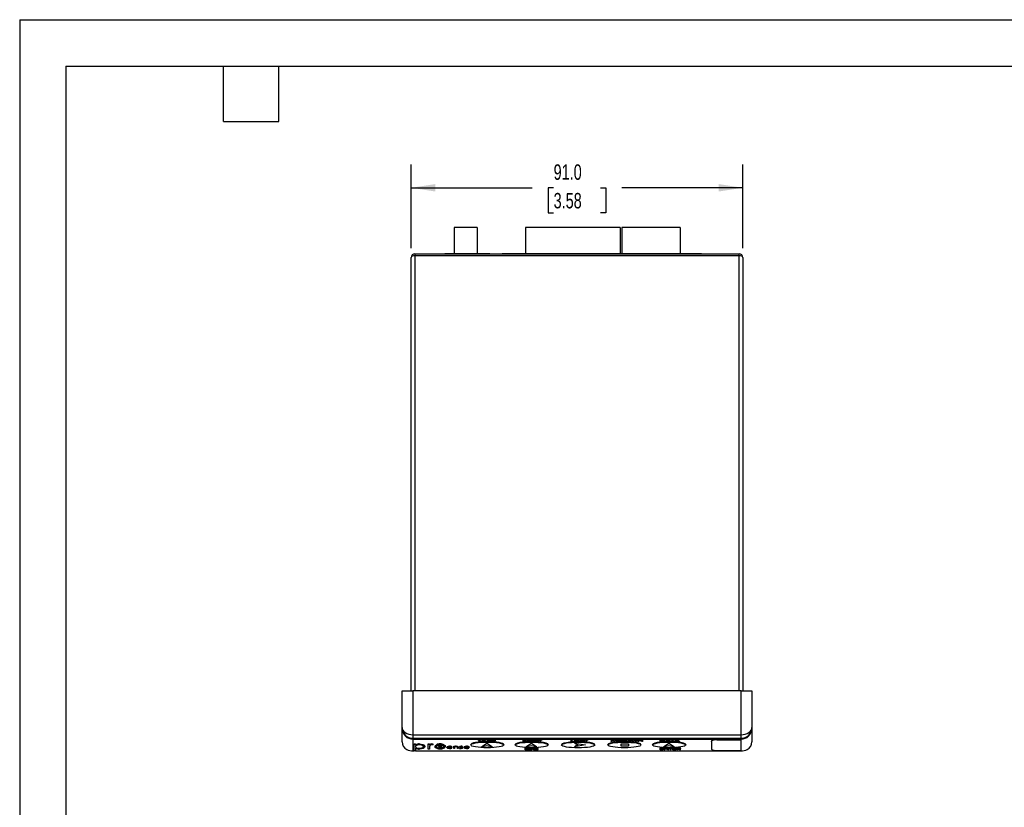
# Model space of a CAD drawing. Header units: millimetres. Extents: x 0 to 559, y 0 to 432.
# Tile 7 of 14: x 0 to 270, y 216 to 432. Entities that reach past the tile are written whole.
import ezdxf

# ---------------------------------------------------------------- set-up
doc = ezdxf.new("R2010")
doc.units = ezdxf.units.MM
doc.header["$LTSCALE"] = 2
doc.layers.add('DIMENSIONS', color=140, linetype='Continuous', lineweight=25)
doc.layers.add('TEXT', color=140, linetype='Continuous', lineweight=25)
doc.styles.add('SLDTEXTSTYLE0', font='TXT', dxfattribs={"width": 0.7})
doc.dimstyles.new('SLDDIMSTYLE0', dxfattribs={"dimtxt": 4.316016, "dimasz": 6.604, "dimexe": 0, "dimexo": 0.0625, "dimgap": 1.079004, "dimtad": 0, "dimtih": 1, "dimtoh": 1, "dimdec": 1, "dimrnd": 1e-09, "dimzin": 4, "dimdsep": 46, "dimtxsty": 'SLDTEXTSTYLE0', "dimsah": 1, "dimcen": 0.09, "dimadec": 0, "dimazin": 1, "dimtfac": 1, "dimtdec": 1, "dimtofl": 0, "dimtmove": 0, "dimatfit": 3, "dimfxl": 0, "dimfrac": 2, "dimtolj": 1, "dimtzin": 12, "dimarcsym": 0})

# ---------------------------------------------------------------- blocks, each defined once
blk = doc.blocks.new('_D_5')
at = {"layer": 'DIMENSIONS'}
for p, q in [((107.39, 369.15), (107.39, 392.08)), ((198.39, 369.15), (198.39, 392.08)), ((107.39, 385.73), (140.63, 385.73)), ((146.48, 385.73), (145.03, 385.73)), ((145.03, 385.73), (145.03, 378.87)), ((159.31, 385.73), (160.76, 385.73)), ((160.76, 385.73), (160.76, 378.87)), ((198.39, 385.73), (165.16, 385.73)), ((145.03, 378.87), (146.48, 378.87)), ((160.76, 378.87), (159.31, 378.87))]:
    blk.add_line(p, q, dxfattribs=at)
for points in [[(107.39, 385.73), (114, 384.71), (114, 386.74)], [(198.39, 385.73), (191.79, 386.74), (191.79, 384.71)]]:
    blk.add_solid(points, dxfattribs=at)
at = {"layer": 'DIMENSIONS', "char_height": 4.233, "attachment_point": 1, "style": 'SLDTEXTSTYLE0'}
for s, insert in [('91.0', (146.48, 392.15)), ('3.58', (146.48, 384.32))]:
    blk.add_mtext(s, dxfattribs=dict(at, insert=insert))

msp = doc.modelspace()

# ---------------------------------------------------------------- linework, layer by layer
at = {"color": 7, "linetype": 'Continuous'}
for q in [(0, 0.01), (558.8, 431.81)]:
    msp.add_line((0, 431.81), q, dxfattribs=at)
for p, q in [((125.53, 374.81), (119.18, 374.81)), ((119.18, 374.81), (119.18, 367.71)), ((125.53, 374.81), (125.53, 367.71)), ((138.77, 374.81), (138.77, 367.71)), ((164.72, 374.81), (138.77, 374.81)), ((164.72, 374.81), (164.72, 367.71)), ((165.21, 374.81), (165.21, 367.71)), ((181.16, 374.81), (165.21, 374.81)), ((181.16, 374.81), (181.16, 367.71)), ((108.39, 367.61), (108.39, 367.11)), ((108.39, 367.61), (197.39, 367.61)), ((116.67, 367.71), (116.67, 367.61)), ((116.67, 367.71), (116.77, 367.71)), ((116.77, 367.71), (116.77, 367.61)), ((116.77, 367.71), (129.01, 367.71)), ((129.01, 367.71), (129.01, 367.61)), ((132.34, 367.71), (132.34, 367.61)), ((132.34, 367.71), (187.04, 367.71)), ((187.04, 367.71), (187.04, 367.61)), ((197.39, 367.11), (197.39, 367.61)), ((107.39, 247.81), (107.39, 366.61)), ((197.39, 367.11), (108.39, 367.11)), ((108.39, 367.11), (108.39, 247.81)), ((197.39, 247.81), (197.39, 367.11)), ((198.39, 366.61), (198.39, 247.81)), ((104.89, 237.81), (104.89, 247.81)), ((104.89, 247.81), (107.89, 247.81)), ((107.89, 247.81), (107.89, 235.81)), ((197.89, 247.81), (107.89, 247.81)), ((197.89, 235.81), (197.89, 247.81)), ((197.89, 247.81), (200.89, 247.81)), ((200.89, 247.81), (200.89, 237.81)), ((104.89, 237.45), (104.89, 237.81)), ((200.89, 237.81), (200.89, 237.45)), ((104.89, 233.81), (104.89, 237.45)), ((107.89, 235.81), (197.89, 235.81)), ((107.89, 235.81), (107.89, 234.81)), ((197.89, 234.81), (197.89, 235.81)), ((200.89, 237.45), (200.89, 233.81)), ((107.89, 234.81), (197.89, 234.81)), ((107.89, 234.81), (107.89, 234.62)), ((107.89, 234.62), (197.89, 234.62)), ((107.89, 234.62), (107.89, 231.41)), ((108.23, 233.26), (108.58, 233.26)), ((108.23, 233.17), (108.23, 233.26)), ((108.23, 233.17), (108.58, 233.17)), ((108.23, 231.38), (108.23, 233.17)), ((108.58, 233.17), (108.58, 233.26)), ((108.58, 233.17), (108.58, 232.93)), ((108.85, 234.71), (108.85, 234.81)), ((108.85, 234.71), (108.97, 234.71)), ((108.97, 234.71), (108.97, 234.81)), ((108.97, 234.71), (109.17, 234.71)), ((109.17, 234.71), (109.17, 234.81)), ((109.17, 234.71), (109.41, 234.71)), ((109.41, 234.71), (109.41, 234.81)), ((109.41, 234.71), (109.46, 234.71)), ((109.46, 234.71), (109.46, 234.81)), ((109.46, 234.71), (109.52, 234.71)), ((109.52, 234.71), (109.52, 234.81)), ((109.52, 234.71), (109.77, 234.71)), ((109.68, 233.19), (109.68, 233.29)), ((109.77, 234.71), (109.77, 234.81)), ((109.77, 234.71), (109.96, 234.71)), ((109.96, 234.71), (109.96, 234.81)), ((111.12, 232.52), (111.12, 232.61)), ((111.5, 234.71), (111.5, 234.81)), ((111.53, 234.71), (111.5, 234.71)), ((111.53, 234.71), (111.53, 234.81)), ((112.16, 234.71), (111.53, 234.71)), ((112.07, 233.26), (112.42, 233.26)), ((112.07, 233.17), (112.07, 233.26)), ((112.07, 233.17), (112.42, 233.17)), ((112.07, 231.86), (112.07, 233.17)), ((112.16, 234.71), (112.16, 234.81)), ((112.16, 234.71), (112.62, 234.71)), ((112.42, 233.17), (112.42, 233.26)), ((112.42, 233.17), (112.42, 232.98)), ((112.62, 234.71), (112.62, 234.81)), ((112.62, 234.71), (112.86, 234.71)), ((112.86, 234.71), (112.86, 234.81)), ((112.86, 234.71), (113.09, 234.71)), ((113.09, 234.71), (113.09, 234.81)), ((113.11, 233.19), (113.11, 233.29)), ((113.31, 234.71), (113.15, 234.71)), ((113.41, 233.15), (113.22, 233.01)), ((113.31, 234.71), (113.31, 234.81)), ((113.31, 234.71), (113.86, 234.71)), ((113.41, 233.15), (113.41, 233.24)), ((113.86, 234.71), (113.86, 234.81)), ((113.86, 234.71), (114.3, 234.71)), ((113.94, 234.71), (113.86, 234.71)), ((113.94, 232.51), (113.94, 232.6)), ((114.07, 234.71), (114.06, 234.71)), ((114.3, 234.71), (114.3, 234.81)), ((114.3, 234.71), (114.4, 234.71)), ((114.31, 232.97), (114.31, 233.07)), ((114.4, 234.71), (114.4, 234.81)), ((114.45, 234.71), (114.4, 234.71)), ((114.52, 234.71), (114.52, 234.81)), ((114.52, 234.71), (115.11, 234.71)), ((114.94, 232.64), (114.94, 232.73)), ((115.11, 234.71), (115.11, 234.81)), ((115.11, 234.71), (115.7, 234.71)), ((115.25, 232.54), (115.25, 232.63)), ((115.35, 233.19), (115.35, 233.29)), ((115.39, 232.83), (115.39, 232.92)), ((115.49, 232.46), (115.49, 232.55)), ((115.7, 234.71), (115.7, 234.81)), ((115.87, 232.69), (115.72, 232.64)), ((115.8, 234.71), (115.76, 234.71)), ((115.86, 234.71), (115.86, 234.81)), ((115.86, 234.71), (116.48, 234.71)), ((115.87, 232.69), (115.87, 232.79)), ((116.38, 232.98), (116.38, 233.07)), ((116.48, 234.71), (116.48, 234.81)), ((116.48, 234.71), (116.99, 234.71)), ((116.76, 232.51), (116.76, 232.6)), ((116.99, 234.71), (116.99, 234.81)), ((117.01, 234.71), (117.01, 234.81)), ((117.21, 232.29), (117.21, 232.38)), ((117.37, 232.49), (117.37, 232.58)), ((117.42, 232.35), (118.43, 232.35)), ((117.53, 232.44), (118.32, 232.44)), ((117.91, 232.6), (117.91, 232.69)), ((118.47, 232.48), (118.47, 232.58)), ((118.62, 232.28), (118.62, 232.37)), ((119.1, 232.68), (119.29, 232.68)), ((119.1, 232.59), (119.1, 232.68)), ((119.1, 232.59), (119.29, 232.59)), ((119.1, 231.99), (119.1, 232.59)), ((119.29, 232.59), (119.29, 232.68)), ((119.29, 232.59), (119.29, 232.48)), ((119.79, 232.6), (119.79, 232.69)), ((120.29, 232.3), (120.29, 232.39)), ((120.76, 232.44), (120.76, 232.54)), ((121, 232.39), (121, 232.49)), ((121.13, 232.6), (121.13, 232.69)), ((121.19, 232.33), (121.19, 232.43)), ((121.5, 232.52), (121.39, 232.46)), ((121.44, 232.25), (121.44, 232.34)), ((121.5, 232.52), (121.5, 232.61)), ((121.91, 232.29), (121.91, 232.38)), ((122.07, 232.49), (122.07, 232.58)), ((122.12, 232.35), (123.13, 232.35)), ((122.24, 232.44), (123.02, 232.44)), ((122.62, 232.6), (122.62, 232.69)), ((123.17, 232.48), (123.17, 232.58)), ((123.32, 232.28), (123.32, 232.37)), ((123.73, 233.1), (123.73, 233)), ((125.74, 234.46), (126.53, 234.46)), ((125.74, 234.37), (125.74, 234.46)), ((125.74, 234.32), (125.74, 234.37)), ((125.74, 234.37), (126.53, 234.37)), ((126.07, 234.32), (125.74, 234.32)), ((126.07, 233.88), (126.07, 234.32)), ((126.2, 233.88), (126.07, 233.88)), ((126.53, 234.32), (126.2, 234.32)), ((126.2, 234.32), (126.2, 233.88)), ((126.53, 234.37), (126.53, 234.46)), ((126.53, 234.37), (126.53, 234.32)), ((126.65, 233.97), (127.36, 234.46)), ((126.65, 233.88), (127.36, 234.37)), ((126.65, 233.88), (126.65, 233.97)), ((126.79, 233.88), (126.65, 233.88)), ((126.71, 232.52), (128.2, 233.5)), ((126.71, 232.52), (128.2, 233.5)), ((126.71, 232.52), (128.2, 232.81)), ((126.71, 232.52), (128.2, 232.81)), ((127.02, 234.03), (126.79, 233.88)), ((127.7, 234.03), (127.02, 234.03)), ((127.36, 234.27), (127.09, 234.08)), ((127.09, 234.08), (127.63, 234.08)), ((127.23, 234.18), (127.5, 234.18)), ((127.36, 234.46), (127.38, 234.46)), ((127.36, 234.37), (127.36, 234.46)), ((127.36, 234.37), (127.38, 234.37)), ((127.63, 234.08), (127.36, 234.27)), ((127.38, 234.46), (128.07, 233.97)), ((127.38, 234.37), (127.38, 234.46)), ((127.38, 234.37), (128.07, 233.88)), ((127.92, 233.88), (127.7, 234.03)), ((128.07, 233.88), (127.92, 233.88)), ((128.07, 233.88), (128.07, 233.97)), ((128.2, 233.5), (129.72, 232.52)), ((128.2, 233.5), (129.72, 232.52)), ((128.2, 232.81), (129.72, 232.52)), ((128.2, 232.81), (129.72, 232.52)), ((128.34, 234.46), (128.64, 234.46)), ((128.34, 234.37), (128.34, 234.46)), ((128.34, 234.37), (128.64, 234.37)), ((128.34, 233.88), (128.34, 234.37)), ((128.47, 233.88), (128.34, 233.88)), ((128.75, 234.32), (128.47, 234.32)), ((128.47, 234.32), (128.47, 234.15)), ((128.47, 234.25), (128.75, 234.25)), ((128.47, 234.15), (128.75, 234.15)), ((128.58, 234.1), (128.47, 234.1)), ((128.47, 234.1), (128.47, 233.88)), ((129.13, 233.88), (128.58, 234.1)), ((128.64, 234.37), (128.64, 234.46)), ((128.75, 234.15), (128.75, 234.25)), ((128.75, 234.1), (129.3, 233.88)), ((128.95, 234.11), (129.3, 233.97)), ((128.98, 234.36), (128.98, 234.45)), ((129.3, 233.88), (129.13, 233.88)), ((129.28, 234.24), (129.28, 234.33)), ((129.3, 233.88), (129.3, 233.97)), ((129.61, 234.46), (130.45, 234.46)), ((129.61, 234.37), (129.61, 234.46)), ((129.61, 234.37), (130.45, 234.37)), ((129.61, 233.88), (129.61, 234.37)), ((130.45, 233.88), (129.61, 233.88)), ((130.45, 234.32), (129.74, 234.32)), ((129.74, 234.32), (129.74, 234.17)), ((129.74, 234.26), (130.45, 234.26)), ((129.74, 234.17), (130.45, 234.17)), ((130.45, 234.12), (129.74, 234.12)), ((129.74, 234.12), (129.74, 233.93)), ((129.74, 234.02), (130.45, 234.02)), ((129.74, 233.93), (130.45, 233.93)), ((130.45, 234.37), (130.45, 234.46)), ((130.45, 234.37), (130.45, 234.32)), ((130.45, 234.17), (130.45, 234.26)), ((130.45, 234.17), (130.45, 234.12)), ((130.45, 233.93), (130.45, 234.02)), ((130.45, 233.93), (130.45, 233.88)), ((132.83, 233), (132.83, 233.1)), ((135.92, 233.09), (135.92, 232.99)), ((138.1, 234.48), (138.4, 234.48)), ((138.1, 234.38), (138.1, 234.48)), ((138.1, 234.38), (138.4, 234.38)), ((138.1, 233.89), (138.1, 234.38)), ((138.23, 233.89), (138.1, 233.89)), ((138.51, 234.33), (138.23, 234.33)), ((138.23, 234.33), (138.23, 234.17)), ((138.23, 234.26), (138.51, 234.26)), ((138.23, 234.17), (138.51, 234.17)), ((138.34, 234.12), (138.23, 234.12)), ((138.23, 234.12), (138.23, 233.89)), ((138.89, 233.89), (138.34, 234.12)), ((138.4, 234.38), (138.4, 234.48)), ((138.51, 234.17), (138.51, 234.26)), ((138.51, 234.12), (139.06, 233.89)), ((138.71, 234.13), (139.06, 233.99)), ((138.74, 234.38), (138.74, 234.47)), ((139.06, 233.89), (138.89, 233.89)), ((138.9, 232.51), (140.39, 233.49)), ((138.9, 232.51), (140.39, 233.49)), ((138.9, 232.51), (140.39, 232.8)), ((138.9, 232.51), (140.39, 232.8)), ((139.04, 234.25), (139.04, 234.35)), ((139.06, 233.89), (139.06, 233.99)), ((139.37, 234.48), (140.21, 234.48)), ((139.37, 234.38), (139.37, 234.48)), ((139.37, 234.38), (140.21, 234.38)), ((139.37, 233.89), (139.37, 234.38)), ((140.21, 233.89), (139.37, 233.89)), ((140.21, 234.33), (139.5, 234.33)), ((139.5, 234.33), (139.5, 234.18)), ((139.5, 234.28), (140.21, 234.28)), ((139.5, 234.18), (140.21, 234.18)), ((140.21, 234.13), (139.5, 234.13)), ((139.5, 234.13), (139.5, 233.94)), ((139.5, 234.04), (140.21, 234.04)), ((139.5, 233.94), (140.21, 233.94)), ((140.21, 234.38), (140.21, 234.48)), ((140.21, 234.38), (140.21, 234.33)), ((140.21, 234.18), (140.21, 234.28)), ((140.21, 234.18), (140.21, 234.13)), ((140.21, 233.94), (140.21, 234.04)), ((140.21, 233.94), (140.21, 233.89)), ((140.33, 234.08), (140.46, 234.11)), ((140.33, 233.99), (140.33, 234.08)), ((140.33, 233.99), (140.46, 234.01)), ((140.39, 233.49), (141.91, 232.51)), ((140.39, 233.49), (141.91, 232.51)), ((140.39, 232.8), (141.91, 232.51)), ((140.39, 232.8), (141.91, 232.51)), ((140.42, 234.28), (140.42, 234.38)), ((140.46, 234.01), (140.46, 234.11)), ((140.66, 234.22), (140.66, 234.31)), ((140.78, 233.93), (140.78, 234.03)), ((140.79, 234.39), (140.79, 234.49)), ((140.86, 234.17), (140.86, 234.27)), ((141.19, 234.31), (141.07, 234.28)), ((141.19, 234.31), (141.19, 234.41)), ((141.21, 234.01), (141.21, 234.11)), ((141.52, 234.48), (142.37, 234.48)), ((141.52, 234.38), (141.52, 234.48)), ((141.52, 234.38), (142.37, 234.38)), ((141.52, 233.89), (141.52, 234.38)), ((142.37, 233.89), (141.52, 233.89)), ((142.37, 234.33), (141.66, 234.33)), ((141.66, 234.33), (141.66, 234.18)), ((141.66, 234.28), (142.37, 234.28)), ((141.66, 234.18), (142.37, 234.18)), ((142.37, 234.13), (141.66, 234.13)), ((141.66, 234.13), (141.66, 233.94)), ((141.66, 234.04), (142.37, 234.04)), ((141.66, 233.94), (142.37, 233.94)), ((142.37, 234.38), (142.37, 234.48)), ((142.37, 234.38), (142.37, 234.33)), ((142.37, 234.18), (142.37, 234.28)), ((142.37, 234.18), (142.37, 234.13)), ((142.37, 233.94), (142.37, 234.04)), ((142.37, 233.94), (142.37, 233.89)), ((142.46, 234.48), (143.25, 234.48)), ((142.46, 234.38), (142.46, 234.48)), ((142.46, 234.38), (143.25, 234.38)), ((142.46, 234.33), (142.46, 234.38)), ((142.79, 234.33), (142.46, 234.33)), ((142.79, 233.89), (142.79, 234.33)), ((142.92, 233.89), (142.79, 233.89)), ((143.25, 234.33), (142.92, 234.33)), ((142.92, 234.33), (142.92, 233.89)), ((143.25, 234.38), (143.25, 234.48)), ((143.25, 234.38), (143.25, 234.33)), ((145.02, 232.99), (145.02, 233.09)), ((148.65, 233.07), (148.65, 232.98)), ((151.34, 234.49), (151.48, 234.49)), ((151.34, 234.4), (151.34, 234.49)), ((151.34, 234.4), (151.48, 234.4)), ((151.34, 233.91), (151.34, 234.4)), ((152.05, 233.91), (151.34, 233.91)), ((151.48, 234.4), (151.48, 234.49)), ((151.48, 234.4), (151.48, 233.96)), ((151.48, 234.05), (152.05, 234.05)), ((151.48, 233.96), (152.05, 233.96)), ((152.05, 233.96), (152.05, 234.05)), ((152.05, 233.96), (152.05, 233.91)), ((152.22, 233.49), (155.23, 233.01)), ((152.22, 233.49), (153.11, 233.01)), ((152.22, 233.49), (155.23, 233.01)), ((152.22, 233.49), (153.11, 233.01)), ((153.11, 233.01), (152.22, 232.51)), ((155.23, 233.01), (152.22, 232.51)), ((155.23, 233.01), (152.22, 232.51)), ((153.11, 233.01), (152.22, 232.51)), ((152.3, 234.49), (152.44, 234.49)), ((152.3, 234.4), (152.3, 234.49)), ((152.3, 234.4), (152.44, 234.4)), ((152.3, 233.91), (152.3, 234.4)), ((152.44, 233.91), (152.3, 233.91)), ((152.44, 234.4), (152.44, 234.49)), ((152.44, 234.4), (152.44, 233.91)), ((152.75, 234), (152.95, 234.49)), ((152.75, 233.91), (152.95, 234.4)), ((152.75, 233.91), (152.75, 234)), ((152.88, 233.91), (152.75, 233.91)), ((153.03, 234.26), (152.88, 233.91)), ((152.95, 234.49), (152.96, 234.49)), ((152.95, 234.4), (152.95, 234.49)), ((152.95, 234.4), (152.96, 234.4)), ((152.96, 234.49), (153.58, 234.09)), ((152.96, 234.4), (152.96, 234.49)), ((152.96, 234.4), (153.58, 234)), ((153.57, 233.91), (153.03, 234.26)), ((153.6, 233.91), (153.57, 233.91)), ((153.58, 234.09), (154.2, 234.49)), ((153.58, 234), (154.2, 234.4)), ((153.58, 234), (153.58, 234.09)), ((154.14, 234.26), (153.6, 233.91)), ((154.29, 233.91), (154.14, 234.26)), ((154.2, 234.49), (154.22, 234.49)), ((154.2, 234.4), (154.2, 234.49)), ((154.2, 234.4), (154.22, 234.4)), ((154.22, 234.49), (154.42, 234)), ((154.22, 234.4), (154.22, 234.49)), ((154.22, 234.4), (154.42, 233.91)), ((154.42, 233.91), (154.29, 233.91)), ((154.42, 233.91), (154.42, 234)), ((154.73, 234.49), (154.86, 234.49)), ((154.73, 234.4), (154.73, 234.49)), ((154.73, 234.4), (154.86, 234.4)), ((154.73, 233.91), (154.73, 234.4)), ((154.86, 233.91), (154.73, 233.91)), ((154.86, 234.4), (154.86, 234.49)), ((154.86, 234.4), (154.86, 233.91)), ((155.07, 234.49), (155.86, 234.49)), ((155.07, 234.4), (155.07, 234.49)), ((155.07, 234.4), (155.86, 234.4)), ((155.07, 234.35), (155.07, 234.4)), ((155.4, 234.35), (155.07, 234.35)), ((155.4, 233.91), (155.4, 234.35)), ((155.54, 233.91), (155.4, 233.91)), ((155.86, 234.35), (155.54, 234.35)), ((155.54, 234.35), (155.54, 233.91)), ((155.86, 234.4), (155.86, 234.49)), ((155.86, 234.4), (155.86, 234.35)), ((157.75, 232.98), (157.75, 233.07)), ((161.35, 233.09), (161.35, 232.99)), ((162.3, 234.02), (162.49, 234.51)), ((162.3, 233.93), (162.49, 234.41)), ((162.3, 233.93), (162.3, 234.02)), ((162.43, 233.93), (162.3, 233.93)), ((162.57, 234.28), (162.43, 233.93)), ((162.49, 234.51), (162.51, 234.51)), ((162.49, 234.41), (162.49, 234.51)), ((162.49, 234.41), (162.51, 234.41)), ((162.51, 234.51), (163.13, 234.11)), ((162.51, 234.41), (162.51, 234.51)), ((162.51, 234.41), (163.13, 234.01)), ((163.12, 233.93), (162.57, 234.28)), ((163.15, 233.93), (163.12, 233.93)), ((163.13, 234.11), (163.75, 234.51)), ((163.13, 234.01), (163.75, 234.41)), ((163.13, 234.01), (163.13, 234.11)), ((163.69, 234.28), (163.15, 233.93)), ((163.83, 233.93), (163.69, 234.28)), ((163.75, 234.51), (163.77, 234.51)), ((163.75, 234.41), (163.75, 234.51)), ((163.75, 234.41), (163.77, 234.41)), ((163.77, 234.51), (163.97, 234.02)), ((163.77, 234.41), (163.77, 234.51)), ((163.77, 234.41), (163.97, 233.93)), ((163.97, 233.93), (163.83, 233.93)), ((163.97, 233.93), (163.97, 234.02)), ((164.03, 234.02), (164.75, 234.51)), ((164.03, 233.93), (164.75, 234.41)), ((164.03, 233.93), (164.03, 234.02)), ((164.18, 233.93), (164.03, 233.93)), ((164.41, 234.08), (164.18, 233.93)), ((165.09, 234.08), (164.41, 234.08)), ((164.75, 234.32), (164.48, 234.13)), ((164.48, 234.13), (165.02, 234.13)), ((164.62, 234.23), (164.88, 234.23)), ((164.75, 234.51), (164.77, 234.51)), ((164.75, 234.41), (164.75, 234.51)), ((164.75, 234.41), (164.77, 234.41)), ((165.02, 234.13), (164.75, 234.32)), ((164.77, 234.51), (165.46, 234.02)), ((164.77, 234.41), (164.77, 234.51)), ((164.77, 234.41), (165.46, 233.93)), ((165.02, 233.3), (167.02, 233.3)), ((165.02, 232.65), (165.02, 233.3)), ((165.02, 233.3), (167.02, 233.3)), ((165.02, 232.65), (165.02, 233.3)), ((167.02, 232.65), (165.02, 232.65)), ((167.02, 232.65), (165.02, 232.65)), ((165.31, 233.93), (165.09, 234.08)), ((165.46, 233.93), (165.31, 233.93)), ((165.46, 233.93), (165.46, 234.02)), ((165.47, 234.02), (165.87, 234.22)), ((165.47, 233.93), (165.96, 234.18)), ((165.47, 233.93), (165.47, 234.02)), ((165.63, 233.93), (165.47, 233.93)), ((165.49, 234.51), (165.65, 234.51)), ((165.49, 234.41), (165.49, 234.51)), ((165.49, 234.41), (165.65, 234.41)), ((165.96, 234.18), (165.49, 234.41)), ((166.04, 234.14), (165.63, 233.93)), ((165.65, 234.51), (166.04, 234.31)), ((165.65, 234.41), (165.65, 234.51)), ((165.65, 234.41), (166.04, 234.21)), ((166.04, 234.31), (166.43, 234.51)), ((166.04, 234.21), (166.43, 234.41)), ((166.04, 234.21), (166.04, 234.31)), ((166.45, 233.93), (166.04, 234.14)), ((166.59, 234.41), (166.12, 234.18)), ((166.12, 234.18), (166.61, 233.93)), ((166.21, 234.22), (166.61, 234.02)), ((166.43, 234.51), (166.59, 234.51)), ((166.43, 234.41), (166.43, 234.51)), ((166.43, 234.41), (166.59, 234.41)), ((166.61, 233.93), (166.45, 233.93)), ((166.59, 234.41), (166.59, 234.51)), ((166.61, 233.93), (166.61, 234.02)), ((166.63, 233.95), (167.25, 234.52)), ((166.63, 233.86), (167.25, 234.43)), ((166.63, 233.86), (166.63, 233.95)), ((166.77, 233.86), (166.63, 233.86)), ((167.4, 234.43), (166.77, 233.86)), ((167.02, 233.3), (167.02, 232.65)), ((167.02, 233.3), (167.02, 232.65)), ((167.25, 234.52), (167.4, 234.52)), ((167.25, 234.43), (167.25, 234.52)), ((167.25, 234.43), (167.4, 234.43)), ((167.4, 234.43), (167.4, 234.52)), ((167.44, 234.02), (167.64, 234.51)), ((167.44, 233.93), (167.64, 234.41)), ((167.44, 233.93), (167.44, 234.02)), ((167.58, 233.93), (167.44, 233.93)), ((167.72, 234.28), (167.58, 233.93)), ((167.64, 234.51), (167.66, 234.51)), ((167.64, 234.41), (167.64, 234.51)), ((167.64, 234.41), (167.66, 234.41)), ((167.66, 234.51), (168.28, 234.11)), ((167.66, 234.41), (167.66, 234.51)), ((167.66, 234.41), (168.28, 234.01)), ((168.26, 233.93), (167.72, 234.28)), ((168.29, 233.93), (168.26, 233.93)), ((168.28, 234.11), (168.9, 234.51)), ((168.28, 234.01), (168.9, 234.41)), ((168.28, 234.01), (168.28, 234.11)), ((168.84, 234.28), (168.29, 233.93)), ((168.98, 233.93), (168.84, 234.28)), ((168.9, 234.51), (168.92, 234.51)), ((168.9, 234.41), (168.9, 234.51)), ((168.9, 234.41), (168.92, 234.41)), ((168.92, 234.51), (169.12, 234.02)), ((168.92, 234.41), (168.92, 234.51)), ((168.92, 234.41), (169.12, 233.93)), ((169.12, 233.93), (168.98, 233.93)), ((169.12, 233.93), (169.12, 234.02)), ((169.3, 234.51), (169.43, 234.51)), ((169.3, 234.41), (169.3, 234.51)), ((169.3, 234.41), (169.43, 234.41)), ((169.3, 233.93), (169.3, 234.41)), ((169.43, 233.93), (169.3, 233.93)), ((169.43, 234.41), (169.43, 234.51)), ((169.43, 234.41), (169.43, 233.93)), ((169.69, 234.51), (169.72, 234.51)), ((169.69, 234.41), (169.69, 234.51)), ((169.69, 234.41), (169.72, 234.41)), ((169.69, 233.93), (169.69, 234.41)), ((169.82, 233.93), (169.69, 233.93)), ((169.72, 234.51), (170.71, 234.12)), ((169.72, 234.41), (169.72, 234.51)), ((169.72, 234.41), (170.71, 234.03)), ((170.81, 233.93), (169.82, 234.31)), ((169.82, 234.31), (169.82, 233.93)), ((170.45, 232.99), (170.45, 233.09)), ((170.71, 234.51), (170.84, 234.51)), ((170.71, 234.41), (170.71, 234.51)), ((170.71, 234.41), (170.84, 234.41)), ((170.71, 234.03), (170.71, 234.41)), ((170.84, 233.93), (170.81, 233.93)), ((170.84, 234.41), (170.84, 234.51)), ((170.84, 234.41), (170.84, 233.93)), ((173.61, 233.1), (173.61, 233)), ((175.71, 234.53), (176.01, 234.53)), ((175.71, 234.43), (175.71, 234.53)), ((175.71, 234.43), (176.01, 234.43)), ((175.71, 233.94), (175.71, 234.43)), ((176.17, 233.94), (175.71, 233.94)), ((175.95, 234.38), (175.84, 234.38)), ((175.84, 234.38), (175.84, 233.99)), ((175.84, 234.09), (176.02, 234.09)), ((175.84, 233.99), (176.02, 233.99)), ((176.01, 234.43), (176.01, 234.53)), ((176.02, 233.99), (176.02, 234.09)), ((176.45, 234), (176.45, 234.1)), ((176.49, 234.41), (176.49, 234.51)), ((176.59, 232.52), (178.08, 233.5)), ((176.59, 232.52), (178.08, 233.5)), ((176.59, 232.52), (178.08, 232.81)), ((176.59, 232.52), (178.08, 232.81)), ((176.94, 234.18), (176.94, 234.27)), ((177.13, 234.04), (177.84, 234.53)), ((177.13, 233.94), (177.84, 234.43)), ((177.13, 233.94), (177.13, 234.04)), ((177.28, 233.94), (177.13, 233.94)), ((177.51, 234.1), (177.28, 233.94)), ((178.19, 234.1), (177.51, 234.1)), ((177.85, 234.34), (177.58, 234.15)), ((177.58, 234.15), (178.12, 234.15)), ((177.72, 234.24), (177.98, 234.24)), ((177.84, 234.53), (177.86, 234.53)), ((177.84, 234.43), (177.84, 234.53)), ((177.84, 234.43), (177.86, 234.43)), ((178.12, 234.15), (177.85, 234.34)), ((177.86, 234.53), (178.56, 234.04)), ((177.86, 234.43), (177.86, 234.53)), ((177.86, 234.43), (178.56, 233.94)), ((178.08, 233.5), (179.6, 232.52)), ((178.08, 233.5), (179.6, 232.52)), ((178.08, 232.81), (179.6, 232.52)), ((178.08, 232.81), (179.6, 232.52)), ((178.41, 233.94), (178.19, 234.1)), ((178.56, 233.94), (178.41, 233.94)), ((178.56, 233.94), (178.56, 234.04)), ((178.65, 234.53), (179.44, 234.53)), ((178.65, 234.43), (178.65, 234.53)), ((178.65, 234.43), (179.44, 234.43)), ((178.65, 234.38), (178.65, 234.43)), ((178.98, 234.38), (178.65, 234.38)), ((178.98, 233.94), (178.98, 234.38)), ((179.11, 233.94), (178.98, 233.94)), ((179.44, 234.38), (179.11, 234.38)), ((179.11, 234.38), (179.11, 233.94)), ((179.44, 234.43), (179.44, 234.53)), ((179.44, 234.43), (179.44, 234.38)), ((179.56, 234.04), (180.27, 234.53)), ((179.56, 233.94), (180.27, 234.43)), ((179.56, 233.94), (179.56, 234.04)), ((179.7, 233.94), (179.56, 233.94)), ((179.93, 234.1), (179.7, 233.94)), ((180.61, 234.1), (179.93, 234.1)), ((180.28, 234.34), (180, 234.15)), ((180, 234.15), (180.54, 234.15)), ((180.14, 234.24), (180.41, 234.24)), ((180.27, 234.53), (180.29, 234.53)), ((180.27, 234.43), (180.27, 234.53)), ((180.27, 234.43), (180.29, 234.43)), ((180.54, 234.15), (180.28, 234.34)), ((180.29, 234.53), (180.98, 234.04)), ((180.29, 234.43), (180.29, 234.53)), ((180.29, 234.43), (180.98, 233.94)), ((180.83, 233.94), (180.61, 234.1)), ((180.98, 233.94), (180.83, 233.94)), ((180.98, 233.94), (180.98, 234.04)), ((182.71, 233), (182.71, 233.1)), ((189.79, 233.95), (189.79, 234.04)), ((189.79, 233.95), (189.79, 231.93)), ((191.29, 234.53), (197.89, 234.53)), ((191.29, 234.44), (191.29, 234.53)), ((191.29, 234.44), (197.89, 234.44)), ((191.41, 234.71), (191.41, 234.81)), ((191.91, 234.71), (191.41, 234.71)), ((191.91, 234.71), (191.91, 234.81)), ((193.6, 234.71), (191.91, 234.71)), ((193.6, 234.71), (193.6, 234.81)), ((194.1, 234.71), (193.6, 234.71)), ((194.1, 234.71), (194.1, 234.81)), ((195.2, 234.71), (195.2, 234.81)), ((195.2, 234.71), (195.21, 234.71)), ((195.26, 234.71), (195.26, 234.81)), ((195.28, 234.71), (195.28, 234.81)), ((195.28, 234.71), (195.28, 234.81)), ((195.3, 234.71), (195.3, 234.81)), ((195.3, 234.71), (195.33, 234.71)), ((195.45, 234.71), (195.45, 234.81)), ((195.45, 234.71), (195.91, 234.71)), ((195.91, 234.71), (195.91, 234.81)), ((195.91, 234.71), (196.03, 234.71)), ((196.03, 234.71), (196.03, 234.81)), ((196.1, 234.71), (196.3, 234.71)), ((196.3, 234.71), (196.3, 234.81)), ((196.32, 234.71), (196.32, 234.81)), ((197.89, 234.62), (197.89, 234.81)), ((197.89, 234.53), (197.89, 234.62)), ((197.89, 234.44), (197.89, 234.53)), ((197.89, 231.44), (197.89, 234.44)), ((107.61, 231.41), (108.23, 231.41)), ((107.89, 231.41), (108.23, 231.41)), ((108.58, 231.38), (108.23, 231.38)), ((108.58, 232.1), (108.58, 231.38)), ((108.58, 231.41), (198.2, 231.41)), ((108.58, 231.41), (197.89, 231.41)), ((109.67, 232), (109.67, 232.09)), ((112.42, 231.86), (112.07, 231.86)), ((112.42, 232.3), (112.42, 231.86)), ((114.81, 232.25), (114.97, 232.29)), ((114.81, 232.15), (114.81, 232.25)), ((114.81, 232.15), (114.97, 232.19)), ((114.97, 232.19), (114.97, 232.29)), ((115.36, 232.06), (115.36, 232.15)), ((115.9, 232.19), (115.9, 232.29)), ((118.62, 232.28), (117.4, 232.28)), ((117.91, 232.06), (117.91, 232.15)), ((118.41, 232.18), (118.41, 232.28)), ((118.41, 232.28), (118.56, 232.24)), ((118.41, 232.18), (118.56, 232.15)), ((118.56, 232.15), (118.56, 232.24)), ((119.29, 231.99), (119.1, 231.99)), ((119.29, 232.21), (119.29, 231.99)), ((120.09, 231.99), (120.09, 232.27)), ((120.29, 231.99), (120.09, 231.99)), ((120.29, 232.3), (120.29, 231.99)), ((120.7, 232.16), (120.81, 232.21)), ((120.7, 232.06), (120.7, 232.16)), ((120.7, 232.06), (120.81, 232.12)), ((120.81, 232.12), (120.81, 232.21)), ((121.07, 232.06), (121.07, 232.15)), ((121.5, 232.16), (121.5, 232.25)), ((123.32, 232.28), (122.11, 232.28)), ((122.61, 232.06), (122.61, 232.15)), ((123.11, 232.18), (123.11, 232.28)), ((123.11, 232.18), (123.26, 232.15)), ((123.12, 232.28), (123.26, 232.24)), ((123.26, 232.15), (123.26, 232.24)), ((138.67, 232.23), (139.52, 232.23)), ((138.67, 232.13), (138.67, 232.23)), ((138.67, 232.13), (139.52, 232.13)), ((138.67, 231.64), (138.67, 232.13)), ((139.52, 231.64), (138.67, 231.64)), ((139.52, 232.08), (138.81, 232.08)), ((138.81, 232.08), (138.81, 231.93)), ((138.81, 232.02), (139.52, 232.02)), ((138.81, 231.93), (139.52, 231.93)), ((139.52, 231.88), (138.81, 231.88)), ((138.81, 231.88), (138.81, 231.69)), ((138.81, 231.79), (139.52, 231.79)), ((138.81, 231.69), (139.52, 231.69)), ((139.52, 232.13), (139.52, 232.23)), ((139.52, 232.13), (139.52, 232.08)), ((139.52, 231.93), (139.52, 232.02)), ((139.52, 231.93), (139.52, 231.88)), ((139.52, 231.69), (139.52, 231.79)), ((139.52, 231.69), (139.52, 231.64)), ((139.64, 231.83), (139.76, 231.86)), ((139.64, 231.74), (139.64, 231.83)), ((139.64, 231.74), (139.76, 231.76)), ((139.73, 232.03), (139.73, 232.12)), ((139.76, 231.76), (139.76, 231.86)), ((139.97, 231.97), (139.97, 232.06)), ((140.09, 231.68), (140.09, 231.77)), ((140.1, 232.14), (140.1, 232.21)), ((140.17, 231.92), (140.17, 232.01)), ((140.5, 232.06), (140.38, 232.03)), ((140.5, 232.06), (140.5, 232.15)), ((140.52, 231.76), (140.52, 231.86)), ((140.75, 231.89), (140.75, 231.98)), ((141.56, 232.14), (141.56, 232.23)), ((141.56, 231.68), (141.56, 231.77)), ((142.21, 232.04), (142.1, 232.01)), ((142.1, 231.86), (142.21, 231.83)), ((142.1, 231.76), (142.1, 231.86)), ((142.1, 231.76), (142.21, 231.73)), ((142.21, 232.04), (142.21, 232.14)), ((142.21, 231.73), (142.21, 231.83)), ((175.71, 232.24), (176.56, 232.24)), ((175.71, 232.15), (175.71, 232.24)), ((175.71, 232.15), (176.56, 232.15)), ((175.71, 231.66), (175.71, 232.15)), ((176.56, 231.66), (175.71, 231.66)), ((176.56, 232.1), (175.85, 232.1)), ((175.85, 232.1), (175.85, 231.95)), ((175.85, 232.04), (176.56, 232.04)), ((175.85, 231.95), (176.56, 231.95)), ((176.56, 231.9), (175.85, 231.9)), ((175.85, 231.9), (175.85, 231.71)), ((175.85, 231.8), (176.56, 231.8)), ((175.85, 231.71), (176.56, 231.71)), ((176.56, 232.15), (176.56, 232.24)), ((176.56, 232.15), (176.56, 232.1)), ((176.56, 231.95), (176.56, 232.04)), ((176.56, 231.95), (176.56, 231.9)), ((176.56, 231.71), (176.56, 231.8)), ((176.56, 231.71), (176.56, 231.66)), ((176.83, 232.24), (176.85, 232.24)), ((176.83, 232.15), (176.83, 232.24)), ((176.83, 232.15), (176.85, 232.15)), ((176.83, 231.66), (176.83, 232.15)), ((176.96, 231.66), (176.83, 231.66)), ((176.85, 232.24), (177.85, 231.86)), ((176.85, 232.15), (176.85, 232.24)), ((176.85, 232.15), (177.85, 231.76)), ((177.95, 231.66), (176.96, 232.04)), ((176.96, 232.04), (176.96, 231.66)), ((177.85, 232.15), (177.85, 232.22)), ((177.85, 232.15), (177.98, 232.15)), ((177.85, 231.76), (177.85, 232.15)), ((177.98, 231.66), (177.95, 231.66)), ((177.98, 232.15), (177.98, 232.22)), ((177.98, 232.15), (177.98, 231.66)), ((178.19, 232.15), (178.19, 232.22)), ((178.19, 232.1), (178.19, 232.15)), ((178.19, 232.15), (178.98, 232.15)), ((178.52, 232.1), (178.19, 232.1)), ((178.52, 231.66), (178.52, 232.1)), ((178.65, 231.66), (178.52, 231.66)), ((178.98, 232.1), (178.65, 232.1)), ((178.65, 232.1), (178.65, 231.66)), ((178.98, 232.15), (178.98, 232.23)), ((178.98, 232.15), (178.98, 232.1)), ((179.21, 232.15), (179.21, 232.24)), ((179.21, 232.15), (180.06, 232.15)), ((179.21, 231.66), (179.21, 232.15)), ((180.06, 231.66), (179.21, 231.66)), ((179.22, 232.24), (180.06, 232.24)), ((180.06, 232.1), (179.35, 232.1)), ((179.35, 232.1), (179.35, 231.95)), ((179.35, 232.04), (180.06, 232.04)), ((179.35, 231.95), (180.06, 231.95)), ((180.06, 231.9), (179.35, 231.9)), ((179.35, 231.9), (179.35, 231.71)), ((179.35, 231.8), (180.06, 231.8)), ((179.35, 231.71), (180.06, 231.71)), ((180.06, 232.15), (180.06, 232.24)), ((180.06, 232.15), (180.06, 232.1)), ((180.06, 231.95), (180.06, 232.04)), ((180.06, 231.95), (180.06, 231.9)), ((180.06, 231.71), (180.06, 231.8)), ((180.06, 231.71), (180.06, 231.66)), ((180.33, 232.24), (180.63, 232.24)), ((180.33, 232.15), (180.33, 232.24)), ((180.33, 232.15), (180.63, 232.15)), ((180.33, 231.66), (180.33, 232.15)), ((180.46, 231.66), (180.33, 231.66)), ((180.74, 232.1), (180.46, 232.1)), ((180.46, 232.1), (180.46, 231.93)), ((180.46, 232.03), (180.74, 232.03)), ((180.46, 231.93), (180.74, 231.93)), ((180.57, 231.88), (180.46, 231.88)), ((180.46, 231.88), (180.46, 231.66)), ((181.12, 231.66), (180.57, 231.88)), ((180.63, 232.15), (180.63, 232.24)), ((180.74, 231.93), (180.74, 232.03)), ((180.74, 231.88), (181.29, 231.66)), ((180.94, 231.9), (181.29, 231.75)), ((180.97, 232.14), (180.97, 232.24)), ((181.29, 231.66), (181.12, 231.66)), ((181.27, 232.02), (181.27, 232.11)), ((181.29, 231.66), (181.29, 231.75)), ((191.29, 231.44), (197.89, 231.44)), ((197.89, 231.41), (197.89, 231.44))]:
    msp.add_line(p, q)
at = {"flags": 128}
for points in [[(109.67, 233.03), (109.41, 233.02), (109.17, 232.98), (108.82, 232.85), (108.63, 232.68), (108.58, 232.51)], [(108.58, 232.61), (108.65, 232.41), (108.89, 232.24), (109.23, 232.13), (109.67, 232.09)], [(108.58, 232.51), (108.65, 232.32), (108.89, 232.14), (109.23, 232.04), (109.67, 232)], [(110.76, 232.52), (110.69, 232.71), (110.44, 232.88), (110.11, 232.99), (109.67, 233.03)], [(109.67, 232.09), (110.05, 232.12), (110.36, 232.21), (110.57, 232.32), (110.72, 232.46), (110.76, 232.61)], [(109.67, 232), (110.05, 232.03), (110.36, 232.11), (110.57, 232.22), (110.72, 232.36), (110.76, 232.52)], [(109.68, 233.29), (110.18, 233.25), (110.58, 233.14), (110.86, 233), (111.06, 232.81), (111.12, 232.61)], [(109.68, 233.19), (110.18, 233.15), (110.58, 233.04), (110.86, 232.9), (111.06, 232.72), (111.12, 232.52)], [(111.12, 232.52), (111.02, 232.27), (110.7, 232.04), (110.27, 231.89), (109.69, 231.84)], [(112.48, 232.75), (112.43, 232.5), (112.42, 232.3)], [(113.22, 233.01), (113.13, 233.02), (113.05, 233.03)], [(113.11, 233.29), (113.29, 233.27), (113.41, 233.24)], [(113.11, 233.19), (113.29, 233.17), (113.41, 233.15)], [(113.94, 232.6), (114.05, 232.87), (114.31, 233.07)], [(113.94, 232.51), (114.05, 232.78), (114.31, 232.97)], [(115.35, 231.84), (115.01, 231.85), (114.7, 231.91), (114.26, 232.08), (114.01, 232.29), (113.94, 232.51)], [(115.35, 233.03), (115.09, 233.02), (114.86, 232.97), (114.53, 232.84), (114.35, 232.68), (114.29, 232.51)], [(114.29, 232.51), (114.35, 232.34), (114.53, 232.18), (114.86, 232.05), (115.09, 232.01), (115.1, 232.01)], [(114.94, 232.73), (114.97, 232.81), (115.08, 232.87), (115.22, 232.91), (115.39, 232.92)], [(114.94, 232.64), (114.97, 232.71), (115.08, 232.78), (115.22, 232.82), (115.39, 232.83)], [(115.04, 232.52), (114.96, 232.58), (114.94, 232.64)], [(115.33, 232.4), (115.16, 232.46), (115.04, 232.52)], [(115.14, 232.74), (115.17, 232.68), (115.25, 232.63)], [(115.14, 232.64), (115.17, 232.58), (115.25, 232.54)], [(115.25, 232.63), (115.38, 232.59), (115.49, 232.55)], [(115.25, 232.54), (115.38, 232.49), (115.49, 232.46)], [(115.65, 232.28), (115.48, 232.35), (115.33, 232.4)], [(116.41, 232.51), (116.35, 232.68), (116.16, 232.84), (115.83, 232.97), (115.61, 233.02), (115.35, 233.03)], [(116.76, 232.51), (116.68, 232.29), (116.43, 232.08), (116, 231.91), (115.69, 231.85), (115.35, 231.84)], [(115.49, 232.55), (115.81, 232.42), (115.9, 232.29)], [(115.49, 232.46), (115.81, 232.32), (115.9, 232.19)], [(115.74, 232.03), (115.83, 232.05), (116.17, 232.18), (116.35, 232.34), (116.41, 232.51)], [(116.38, 233.07), (116.69, 232.82), (116.76, 232.6)], [(116.38, 232.98), (116.69, 232.72), (116.76, 232.51)], [(117.21, 232.38), (117.26, 232.5), (117.37, 232.58)], [(117.21, 232.29), (117.26, 232.41), (117.37, 232.49)], [(117.37, 232.58), (117.63, 232.67), (117.91, 232.69)], [(117.37, 232.49), (117.63, 232.58), (117.91, 232.6)], [(117.58, 232.47), (117.47, 232.41), (117.42, 232.35)], [(117.43, 232.31), (117.44, 232.29), (117.56, 232.21), (117.71, 232.17), (117.91, 232.15)], [(118.47, 232.58), (118.6, 232.46), (118.62, 232.37)], [(118.47, 232.48), (118.6, 232.37), (118.62, 232.28)], [(119.32, 232.37), (119.29, 232.28), (119.29, 232.21)], [(120.08, 232.41), (120.05, 232.46), (119.98, 232.5), (119.88, 232.52), (119.76, 232.53)], [(119.79, 232.69), (119.94, 232.69), (120.06, 232.66), (120.22, 232.58), (120.27, 232.49), (120.29, 232.39)], [(119.79, 232.6), (119.94, 232.59), (120.06, 232.57), (120.22, 232.49), (120.27, 232.39), (120.29, 232.3)], [(120.09, 232.29), (120.09, 232.35), (120.08, 232.41)], [(120.76, 232.54), (120.79, 232.6), (120.87, 232.65), (120.99, 232.68), (121.13, 232.69)], [(120.76, 232.44), (120.79, 232.5), (120.87, 232.56), (120.99, 232.59), (121.13, 232.6)], [(120.82, 232.35), (120.77, 232.4), (120.76, 232.44)], [(121.06, 232.27), (120.91, 232.31), (120.82, 232.35)], [(120.96, 232.45), (120.97, 232.42), (121, 232.39)], [(121, 232.49), (121.1, 232.45), (121.19, 232.43)], [(121, 232.39), (121.1, 232.36), (121.19, 232.33)], [(121.19, 232.43), (121.34, 232.38), (121.44, 232.34)], [(121.19, 232.33), (121.34, 232.29), (121.44, 232.25)], [(121.44, 232.34), (121.49, 232.29), (121.5, 232.25)], [(121.91, 232.38), (121.96, 232.5), (122.07, 232.58)], [(121.91, 232.29), (121.96, 232.41), (122.07, 232.49)], [(122.07, 232.58), (122.33, 232.67), (122.62, 232.69)], [(122.07, 232.49), (122.33, 232.58), (122.62, 232.6)], [(122.28, 232.47), (122.17, 232.41), (122.12, 232.35)], [(122.13, 232.31), (122.14, 232.29), (122.26, 232.21), (122.41, 232.17), (122.61, 232.15)], [(123.17, 232.58), (123.3, 232.46), (123.32, 232.37)], [(123.17, 232.48), (123.3, 232.37), (123.32, 232.28)], [(128.64, 234.46), (128.83, 234.46), (128.98, 234.45)], [(128.64, 234.37), (128.83, 234.36), (128.98, 234.36)], [(129.15, 234.24), (129.14, 234.26), (129.11, 234.28), (129.07, 234.29), (129.01, 234.3), (128.75, 234.32)], [(128.75, 234.15), (129.01, 234.16), (129.07, 234.18), (129.11, 234.19), (129.15, 234.24)], [(129.28, 234.24), (129.26, 234.19), (129.19, 234.15), (129.07, 234.12), (128.75, 234.1)], [(128.98, 234.45), (129.11, 234.43), (129.22, 234.4), (129.27, 234.37), (129.28, 234.33)], [(128.98, 234.36), (129.11, 234.34), (129.22, 234.31), (129.27, 234.27), (129.28, 234.24)], [(138.4, 234.48), (138.59, 234.48), (138.74, 234.47)], [(138.4, 234.38), (138.59, 234.38), (138.74, 234.38)], [(138.91, 234.25), (138.9, 234.27), (138.87, 234.29), (138.83, 234.31), (138.77, 234.32), (138.51, 234.33)], [(138.51, 234.17), (138.77, 234.18), (138.83, 234.19), (138.87, 234.21), (138.91, 234.25)], [(139.04, 234.25), (139.02, 234.21), (138.95, 234.17), (138.83, 234.14), (138.51, 234.12)], [(138.74, 234.47), (138.87, 234.45), (138.98, 234.42), (139.03, 234.38), (139.04, 234.35)], [(138.74, 234.38), (138.87, 234.36), (138.98, 234.32), (139.03, 234.29), (139.04, 234.25)], [(140.42, 234.38), (140.46, 234.43), (140.56, 234.46), (140.67, 234.48), (140.79, 234.49)], [(140.42, 234.28), (140.46, 234.33), (140.56, 234.37), (140.67, 234.39), (140.79, 234.39)], [(140.51, 234.21), (140.44, 234.25), (140.42, 234.28)], [(140.75, 234.14), (140.61, 234.17), (140.51, 234.21)], [(140.78, 234.34), (140.69, 234.34), (140.61, 234.32), (140.57, 234.31), (140.56, 234.28)], [(140.56, 234.28), (140.57, 234.26), (140.59, 234.24), (140.66, 234.22)], [(140.66, 234.31), (140.77, 234.29), (140.86, 234.27)], [(140.66, 234.22), (140.77, 234.19), (140.86, 234.17)], [(141.02, 234.06), (140.88, 234.11), (140.75, 234.14)], [(140.78, 233.93), (140.9, 233.94), (141.01, 233.96), (141.06, 233.98), (141.08, 234.01)], [(141.21, 234.01), (141.17, 233.96), (141.05, 233.91), (140.93, 233.89), (140.78, 233.88)], [(140.86, 234.27), (141.12, 234.19), (141.19, 234.15), (141.21, 234.11)], [(140.86, 234.17), (141.12, 234.1), (141.19, 234.06), (141.21, 234.01)], [(141.08, 234.01), (141.06, 234.04), (141.02, 234.06)], [(176.41, 234.37), (176.15, 234.38), (175.95, 234.38)], [(176.01, 234.53), (176.28, 234.52), (176.49, 234.51)], [(176.01, 234.43), (176.28, 234.43), (176.49, 234.41)], [(176.02, 234.09), (176.26, 234.09), (176.45, 234.1)], [(176.02, 233.99), (176.26, 234), (176.45, 234)], [(176.94, 234.18), (176.88, 234.07), (176.68, 233.99), (176.44, 233.95), (176.17, 233.94)], [(176.81, 234.18), (176.78, 234.25), (176.68, 234.31), (176.56, 234.34), (176.41, 234.37)], [(191.29, 234.53), (191, 234.52), (190.72, 234.49), (190.46, 234.45), (190.23, 234.39), (190.05, 234.31), (189.91, 234.23), (189.82, 234.14), (189.79, 234.04)], [(191.29, 234.44), (191, 234.43), (190.72, 234.4), (190.46, 234.35), (190.23, 234.29), (190.05, 234.22), (189.91, 234.14), (189.82, 234.04), (189.79, 233.95)], [(115.36, 232.06), (115.52, 232.07), (115.64, 232.11), (115.69, 232.15), (115.71, 232.2)], [(115.9, 232.19), (115.86, 232.11), (115.74, 232.03), (115.58, 231.99), (115.38, 231.97)], [(115.71, 232.2), (115.69, 232.24), (115.65, 232.28)], [(117.91, 231.98), (117.68, 232), (117.48, 232.04), (117.34, 232.11), (117.21, 232.29)], [(117.4, 232.28), (117.44, 232.19), (117.56, 232.12), (117.71, 232.07), (117.91, 232.06)], [(121.26, 232.21), (121.16, 232.25), (121.06, 232.27)], [(121.5, 232.16), (121.47, 232.09), (121.38, 232.03), (121.25, 232), (121.09, 231.98)], [(121.31, 232.15), (121.29, 232.19), (121.26, 232.21)], [(121.44, 232.25), (121.49, 232.2), (121.5, 232.16)], [(122.62, 231.98), (122.38, 232), (122.18, 232.04), (122.04, 232.11), (121.91, 232.29)], [(122.11, 232.28), (122.14, 232.19), (122.26, 232.12), (122.41, 232.07), (122.61, 232.06)], [(139.73, 232.12), (139.77, 232.17), (139.87, 232.21), (139.94, 232.23)], [(139.73, 232.03), (139.77, 232.08), (139.87, 232.12), (139.98, 232.14), (140.1, 232.14)], [(139.82, 231.95), (139.75, 231.99), (139.73, 232.03)], [(140.06, 231.89), (139.92, 231.92), (139.82, 231.95)], [(140.09, 232.09), (140, 232.09), (139.92, 232.07), (139.88, 232.05), (139.87, 232.03)], [(139.87, 232.03), (139.88, 232.01), (139.9, 231.99), (139.97, 231.97)], [(139.97, 232.06), (140.08, 232.03), (140.17, 232.01)], [(139.97, 231.97), (140.08, 231.94), (140.17, 231.92)], [(140.33, 231.81), (140.19, 231.86), (140.06, 231.89)], [(140.09, 231.68), (140.21, 231.69), (140.31, 231.71), (140.37, 231.73), (140.39, 231.76)], [(140.52, 231.76), (140.48, 231.7), (140.36, 231.66), (140.23, 231.64), (140.09, 231.63)], [(140.17, 232.01), (140.43, 231.94), (140.49, 231.9), (140.52, 231.86)], [(140.17, 231.92), (140.43, 231.84), (140.49, 231.81), (140.52, 231.76)], [(140.28, 232.22), (140.36, 232.21), (140.5, 232.15)], [(140.39, 231.76), (140.37, 231.79), (140.33, 231.81)], [(140.75, 231.98), (140.83, 232.09), (141.04, 232.18), (141.29, 232.22), (141.56, 232.24)], [(140.75, 231.89), (140.83, 232), (141.04, 232.09), (141.29, 232.13), (141.56, 232.14)], [(140.94, 231.71), (140.79, 231.81), (140.75, 231.89)], [(141.55, 232.09), (141.27, 232.07), (141.04, 232.02), (140.92, 231.96), (140.89, 231.89)], [(140.89, 231.89), (140.95, 231.79), (141.13, 231.72), (141.34, 231.69), (141.56, 231.68)], [(141.56, 231.63), (141.18, 231.65), (140.94, 231.71)], [(142.1, 232.01), (141.82, 232.08), (141.55, 232.09)], [(141.56, 232.24), (141.97, 232.21), (142.21, 232.14)], [(141.56, 232.14), (141.97, 232.11), (142.21, 232.04)], [(141.56, 231.77), (141.89, 231.8), (142.1, 231.86)], [(141.56, 231.68), (141.89, 231.71), (142.1, 231.76)], [(180.63, 232.24), (180.82, 232.24), (180.97, 232.24)], [(180.63, 232.15), (180.82, 232.15), (180.97, 232.14)], [(181.13, 232.02), (181.12, 232.04), (181.1, 232.06), (181.05, 232.07), (181, 232.09), (180.74, 232.1)], [(180.74, 231.93), (181, 231.95), (181.05, 231.96), (181.1, 231.98), (181.13, 232.02)], [(181.27, 232.02), (181.25, 231.97), (181.18, 231.93), (181.06, 231.9), (180.74, 231.88)], [(180.97, 232.24), (181.1, 232.22), (181.21, 232.18), (181.25, 232.15), (181.27, 232.11)], [(180.97, 232.14), (181.1, 232.12), (181.21, 232.09), (181.25, 232.05), (181.27, 232.02)], [(189.79, 231.93), (189.82, 231.84), (189.91, 231.74), (190.05, 231.66), (190.23, 231.59), (190.46, 231.52), (190.72, 231.48), (191, 231.45), (191.29, 231.44)]]:
    msp.add_lwpolyline(points, dxfattribs=at)
for centre, radius, start, end in [((108.39, 366.61), 1, 90, 180), ((197.39, 366.61), 1, 0, 90), ((107.89, 237.81), 3, 180, 270), ((197.89, 237.81), 3, 270, 0), ((107.82, 237.54), 2.92, 181.649, 271.5591), ((197.97, 237.54), 2.92, 268.4409, 358.351), ((109.58, 231.29), 2, 87.0548, 119.975), ((109.58, 231.19), 2, 87.0548, 119.975), ((113.09, 232.15), 1.14, 89.0135, 125.8585), ((113.09, 232.05), 1.14, 89.0135, 125.8585), ((113.02, 232.39), 0.645, 87.5762, 145.8052), ((114.85, 232.74), 0.574, 193.3959, 266.645), ((115.26, 231.14), 2.15, 87.499, 116.0834), ((115.26, 231.05), 2.15, 87.499, 116.0834), ((115.34, 232.51), 0.239, 77.5613, 146.934), ((115.42, 231.02), 2.26, 64.7182, 91.7648), ((115.42, 230.93), 2.26, 64.7182, 91.7648), ((115.41, 232.08), 0.848, 56.8488, 91.296), ((115.41, 231.98), 0.848, 56.8488, 91.296), ((115.39, 232.18), 0.57, 54.7768, 90.6243), ((115.87, 232.72), 0.547, 274.65, 347.4205), ((117.9, 231.57), 0.957, 88.8325, 109.6856), ((117.96, 231.53), 1.17, 64.0439, 92.2752), ((117.96, 231.43), 1.17, 64.0439, 92.2752), ((118.01, 231.95), 0.584, 43.3247, 98.1638), ((119.76, 231.69), 1, 88.3181, 118.112), ((119.76, 231.6), 1, 88.3181, 118.112), ((119.71, 231.97), 0.563, 84.7344, 134.2703), ((121.11, 232.35), 0.181, 79.2895, 147.3304), ((121.12, 231.8), 0.893, 64.8541, 89.4549), ((121.12, 231.71), 0.893, 64.8541, 89.4549), ((121.13, 231.98), 0.545, 62.2434, 89.2421), ((122.6, 231.57), 0.957, 88.8325, 109.6856), ((122.66, 231.53), 1.17, 64.0439, 92.2752), ((122.66, 231.43), 1.17, 64.0439, 92.2752), ((122.71, 231.95), 0.584, 43.3247, 98.1638), ((128.85, 234.95), 0.709, 261.6282, 289.9775), ((138.61, 234.96), 0.709, 261.6282, 289.9775), ((140.75, 234.74), 0.862, 241.0544, 272.6063), ((140.77, 234.69), 0.664, 241.3088, 270.9267), ((140.77, 234.59), 0.664, 241.3088, 270.9267), ((140.79, 233.67), 0.67, 65.0275, 90.8465), ((140.83, 234.55), 0.53, 265.3836, 291.828), ((140.81, 233.58), 0.911, 65.3715, 91.2553), ((140.81, 233.48), 0.911, 65.3715, 91.2553), ((176.49, 234.47), 0.371, 263.2509, 328.6809), ((176.49, 234.37), 0.371, 263.2509, 328.6809), ((176.54, 234.05), 0.463, 29.4712, 96.0338), ((176.54, 233.95), 0.463, 29.4712, 96.0338), ((107.59, 234.47), 3.07, 242.9966, 275.6346), ((109.62, 234.06), 2.22, 241.9588, 271.7585), ((115.33, 232.81), 0.839, 231.8619, 273.0053), ((115.36, 232.76), 0.612, 231.109, 270.6804), ((115.36, 232.67), 0.612, 231.109, 270.6804), ((115.42, 232.59), 0.444, 262.9937, 307.9937), ((117.95, 233.04), 0.889, 266.8977, 300.9381), ((117.95, 232.95), 0.889, 266.8977, 300.9381), ((117.99, 233.03), 1.05, 265.7473, 302.8355), ((121.07, 232.88), 0.9, 245.5264, 271.4592), ((121.07, 232.73), 0.579, 243.1195, 270.1898), ((121.07, 232.64), 0.579, 243.1195, 270.1898), ((121.12, 232.4), 0.252, 259.8165, 305.8089), ((121.12, 232.29), 0.233, 259.1573, 325.1826), ((122.66, 233.04), 0.889, 266.8977, 300.9381), ((122.66, 232.95), 0.889, 266.8977, 300.9381), ((122.69, 233.03), 1.05, 265.7473, 302.8355), ((140.05, 232.49), 0.862, 241.0544, 272.6063), ((140.08, 232.44), 0.664, 241.3088, 270.9267), ((140.08, 232.34), 0.664, 241.3088, 270.9267), ((140.1, 231.42), 0.67, 65.0275, 90.8465), ((140.13, 232.3), 0.53, 265.3836, 291.828), ((140.12, 231.23), 0.911, 65.3715, 91.2553), ((141.42, 232.55), 0.793, 230.7805, 280.4906), ((141.63, 233.29), 1.66, 267.4234, 290.4149), ((180.84, 232.73), 0.709, 261.6282, 289.9775), ((198.15, 234.74), 3.34, 265.6761, 295.6927)]:
    msp.add_arc(centre, radius, start, end)
for centre, major_axis, ratio, start_param, end_param in [((108.39, 366.61), (1, 0), 0.5, 1.570796, 3.141593), ((197.39, 366.61), (1, 0), 0.5, 0, 1.570796), ((107.89, 237.81), (3, 0), 0.666667, 3.141593, 4.712389), ((197.89, 237.81), (3, 0), 0.666667, 4.712389, 6.283185), ((107.89, 233.81), (3, 0), 0.839713, 3.141593, 4.110756), ((128.28, 233.1), (4.55, 0), 0.171728, 1.558749, 3.143189), ((128.28, 233.1), (4.55, 0), 0.171728, 0, 1.531726), ((140.47, 233.09), (4.55, 0), 0.171728, 0, 3.143189), ((153.2, 233.07), (4.55, 0), 0.171728, 0, 3.143189), ((165.9, 233.09), (4.55, 0), 0.171728, 0, 3.143189), ((178.16, 233.1), (4.55, 0), 0.171728, 0, 3.143189), ((197.89, 233.81), (3, 0), 0.839713, 5.314022, 6.283185)]:
    msp.add_ellipse(centre, major_axis=major_axis, ratio=ratio, start_param=start_param, end_param=end_param)
for centre in [(128.28, 233), (140.47, 232.99), (153.2, 232.98), (165.9, 232.99), (178.16, 233)]:
    msp.add_ellipse(centre, major_axis=(4.55, 0), ratio=0.171728)
at = {"layer": 'TEXT'}
for p, q in [((12.7, 419.1), (546.1, 419.1)), ((12.7, 419.1), (12.7, 12.7)), ((55.88, 403.86), (55.88, 419.1)), ((71.12, 403.86), (71.12, 419.1)), ((55.88, 403.86), (71.12, 403.86))]:
    msp.add_line(p, q, dxfattribs=at)

# ---------------------------------------------------------------- dimensions: what is measured, and where the dimension line sits
at = {"layer": 'DIMENSIONS'}
dim = msp.add_linear_dim(base=(198.39, 385.73), p1=(107.39, 366.61), p2=(198.39, 366.61), dimstyle='SLDDIMSTYLE0', dxfattribs=at)
dim.commit()
dim.dimension.update_dxf_attribs({"geometry": '_D_5', "text_midpoint": (152.89, 385.73), "dimtype": 160})

doc.saveas('drawing.dxf')
